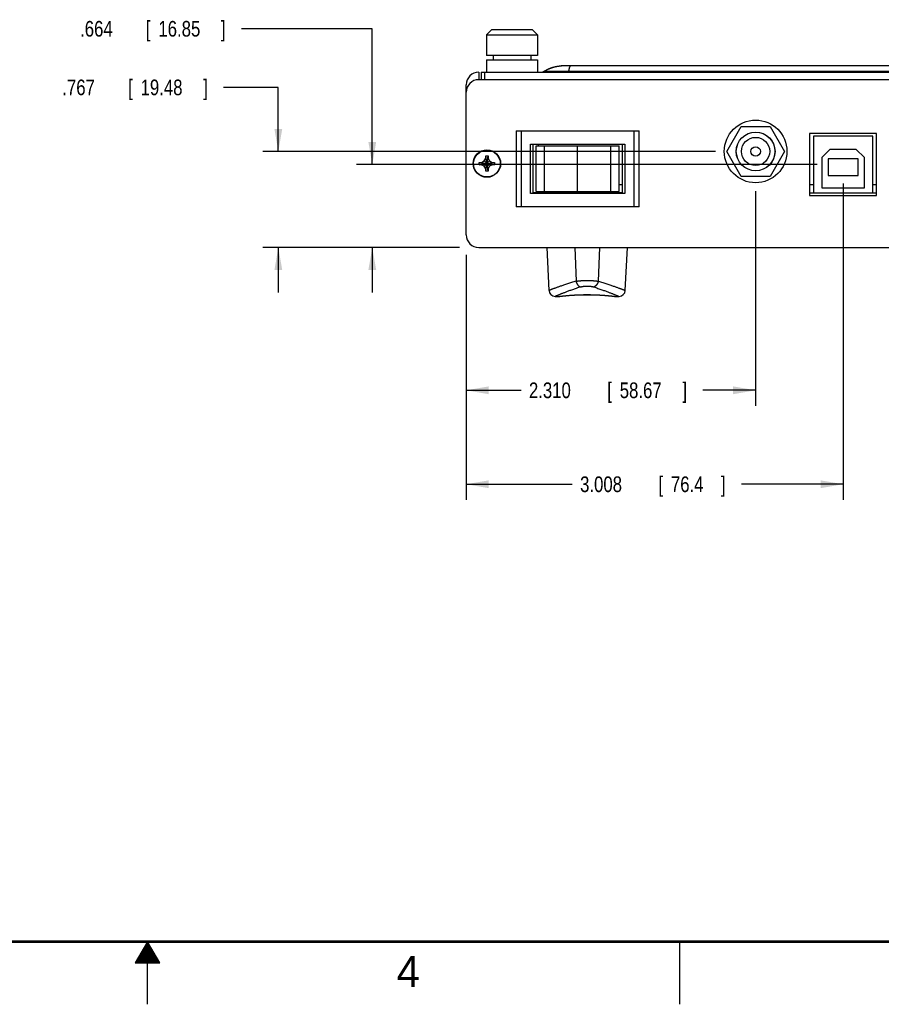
# Model space of a CAD drawing. Header units: inches. Extents: x 0 to 34, y 0 to 22.
# Tile 5 of 15: x 16 to 22.9, y 0 to 7.9. Entities that reach past the tile are written whole.
import ezdxf

# ---------------------------------------------------------------- set-up
doc = ezdxf.new("R2010")
doc.units = ezdxf.units.IN
doc.header["$LTSCALE"] = 1.87
doc.header["$MEASUREMENT"] = 0
doc.layers.get('0').update_dxf_attribs({"linetype": 'CONTINUOUS'})
doc.layers.add('DIMENSIONS', color=7, linetype='CONTINUOUS')
doc.styles.get("Standard").update_dxf_attribs({"font": 'txt', "width": 0.8})
doc.dimstyles.new('DIMSTYLE_1', dxfattribs={"dimtxt": 0.125, "dimasz": 0.18, "dimexe": 0.18, "dimexo": 0.0625, "dimgap": 0.09, "dimtad": 0, "dimtih": 1, "dimtoh": 1, "dimdec": 3, "dimzin": 4, "dimdsep": 46, "dimtxsty": 'STANDARD', "dimblk": '_FILLED', "dimblk1": '_FILLED', "dimblk2": '_FILLED', "dimcen": 0.09, "dimadec": 0, "dimazin": 0, "dimtp": 0.01, "dimtm": 0.01, "dimtfac": 1, "dimtdec": 3, "dimtofl": 0, "dimtmove": 0, "dimatfit": 3, "dimldrblk": '_FILLED', "dimfxl": 1, "dimtolj": 1, "dimtzin": 4, "dimarcsym": 0})

# ---------------------------------------------------------------- blocks, each defined once
blk = doc.blocks.new('_FILLED')
at = {"color": 0, "linetype": 'BYBLOCK'}
blk.add_solid([(0, 0), (-1, 0.174), (-1, -0.174)], dxfattribs=at)
blk = doc.blocks.new('*D3')
at = {"layer": 'DIMENSIONS', "color": 2, "linetype": 'CONTINUOUS'}
for p, q in [((22.5518, 6.5535), (22.5518, 4.027)), ((19.5438, 5.9829), (19.5438, 4.027)), ((19.5438, 4.152), (20.3901, 4.152)), ((22.5518, 4.152), (21.7401, 4.152))]:
    blk.add_line(p, q, dxfattribs=at)
at = {"layer": 'DIMENSIONS', "color": 2, "linetype": 'CONTINUOUS', "xscale": 0.18, "yscale": 0.18, "zscale": 0.18, "rotation": 180}
blk.add_blockref('_FILLED', (19.5438, 4.152), dxfattribs=at)
at = {"layer": 'DIMENSIONS', "color": 2, "linetype": 'CONTINUOUS', "xscale": 0.18, "yscale": 0.18, "zscale": 0.18}
blk.add_blockref('_FILLED', (22.5518, 4.152), dxfattribs=at)
at = {"layer": 'DIMENSIONS', "color": 2, "linetype": 'CONTINUOUS', "width": 0.8}
for s, p in [('3.008', (20.4526, 4.0895)), ('[', (21.0776, 4.0895)), ('76.4', (21.1776, 4.0895)), (']', (21.5776, 4.0895))]:
    blk.add_text(s, height=0.125, dxfattribs=at).set_placement(p)
blk = doc.blocks.new('*D4')
at = {"layer": 'DIMENSIONS', "color": 2, "linetype": 'CONTINUOUS'}
for p, q in [((18.7938, 7.7883), (17.7489, 7.7883)), ((18.7938, 6.7055), (18.7938, 7.7883)), ((22.3446, 6.7055), (18.6688, 6.7055)), ((19.4888, 6.042), (18.6688, 6.042)), ((18.7938, 6.042), (18.7938, 5.682))]:
    blk.add_line(p, q, dxfattribs=at)
at = {"layer": 'DIMENSIONS', "color": 2, "linetype": 'CONTINUOUS', "xscale": 0.18, "yscale": 0.18, "zscale": 0.18}
for p, rotation in [((18.7938, 6.7055), 270), ((18.7938, 6.042), 90)]:
    blk.add_blockref('_FILLED', p, dxfattribs=dict(at, rotation=rotation))
at = {"layer": 'DIMENSIONS', "color": 2, "linetype": 'CONTINUOUS', "width": 0.8}
for s, p in [('[', (16.9864, 7.7258)), (']', (17.5864, 7.7258)), ('.664', (16.4614, 7.7258)), ('16.85', (17.0864, 7.7258))]:
    blk.add_text(s, height=0.125, dxfattribs=at).set_placement(p)
blk = doc.blocks.new('*D5')
at = {"layer": 'DIMENSIONS', "color": 2, "linetype": 'CONTINUOUS'}
for p, q in [((18.0438, 7.3202), (17.6068, 7.3202)), ((18.0438, 6.809), (18.0438, 7.3202)), ((21.5337, 6.809), (17.9188, 6.809)), ((19.4732, 6.042), (17.9188, 6.042)), ((18.0438, 6.042), (18.0438, 5.682))]:
    blk.add_line(p, q, dxfattribs=at)
at = {"layer": 'DIMENSIONS', "color": 2, "linetype": 'CONTINUOUS', "xscale": 0.18, "yscale": 0.18, "zscale": 0.18}
for p, rotation in [((18.0438, 6.809), 270), ((18.0438, 6.042), 90)]:
    blk.add_blockref('_FILLED', p, dxfattribs=dict(at, rotation=rotation))
at = {"layer": 'DIMENSIONS', "color": 2, "linetype": 'CONTINUOUS', "width": 0.8}
for s, p in [('[', (16.8443, 7.2577)), (']', (17.4443, 7.2577)), ('.767', (16.3193, 7.2577)), ('19.48', (16.9443, 7.2577))]:
    blk.add_text(s, height=0.125, dxfattribs=at).set_placement(p)
blk = doc.blocks.new('*D7')
at = {"layer": 'DIMENSIONS', "color": 2, "linetype": 'CONTINUOUS'}
for p, q in [((21.8538, 6.492), (21.8538, 4.777)), ((19.5438, 5.9777), (19.5438, 4.777)), ((19.5438, 4.902), (19.9817, 4.902)), ((21.8538, 4.902), (21.4317, 4.902))]:
    blk.add_line(p, q, dxfattribs=at)
at = {"layer": 'DIMENSIONS', "color": 2, "linetype": 'CONTINUOUS', "xscale": 0.18, "yscale": 0.18, "zscale": 0.18, "rotation": 180}
blk.add_blockref('_FILLED', (19.5438, 4.902), dxfattribs=at)
at = {"layer": 'DIMENSIONS', "color": 2, "linetype": 'CONTINUOUS', "xscale": 0.18, "yscale": 0.18, "zscale": 0.18}
blk.add_blockref('_FILLED', (21.8538, 4.902), dxfattribs=at)
at = {"layer": 'DIMENSIONS', "color": 2, "linetype": 'CONTINUOUS', "width": 0.8}
for s, p in [('2.310', (20.0442, 4.8395)), ('[', (20.6692, 4.8395)), ('58.67', (20.7692, 4.8395)), (']', (21.2692, 4.8395))]:
    blk.add_text(s, height=0.125, dxfattribs=at).set_placement(p)

msp = doc.modelspace()

# ---------------------------------------------------------------- linework, layer by layer
at = {"color": 7, "linetype": 'CONTINUOUS'}
for p, q in [((19.7488, 7.782), (19.7058, 7.739)), ((19.7058, 7.739), (19.7058, 7.575)), ((19.7058, 7.739), (20.1118, 7.739)), ((19.7488, 7.782), (20.0688, 7.782)), ((20.0688, 7.782), (20.1118, 7.739)), ((20.1118, 7.739), (20.1118, 7.575)), ((20.1118, 7.575), (19.7058, 7.575)), ((19.7593, 7.575), (19.7593, 7.541)), ((20.0583, 7.575), (20.0583, 7.541)), ((19.7058, 7.541), (19.7058, 7.442)), ((19.7058, 7.541), (20.1118, 7.541)), ((20.1118, 7.541), (20.1118, 7.442)), ((20.2, 7.4676), (20.2013, 7.4682)), ((20.2013, 7.4682), (20.2026, 7.4687)), ((20.2026, 7.4687), (20.2039, 7.4693)), ((20.2039, 7.4693), (20.2052, 7.4698)), ((20.2052, 7.4698), (20.2065, 7.4703)), ((20.2065, 7.4703), (20.2078, 7.4709)), ((20.2078, 7.4709), (20.2091, 7.4714)), ((20.2091, 7.4714), (20.2104, 7.4719)), ((20.2104, 7.4719), (20.2117, 7.4724)), ((20.2117, 7.4724), (20.2137, 7.4732)), ((20.2137, 7.4732), (20.2156, 7.4739)), ((20.2156, 7.4739), (20.2169, 7.4744)), ((20.2169, 7.4744), (20.2182, 7.4749)), ((20.2182, 7.4749), (20.2196, 7.4754)), ((20.2196, 7.4754), (20.2209, 7.4759)), ((20.2209, 7.4759), (20.2222, 7.4763)), ((20.2222, 7.4763), (20.2235, 7.4768)), ((20.2235, 7.4768), (20.2249, 7.4772)), ((20.2249, 7.4772), (20.2262, 7.4777)), ((20.2262, 7.4777), (20.2275, 7.4781)), ((20.2275, 7.4781), (20.2289, 7.4786)), ((20.2289, 7.4786), (20.2302, 7.479)), ((20.2302, 7.479), (20.2316, 7.4794)), ((20.2316, 7.4794), (20.2329, 7.4798)), ((20.2329, 7.4798), (20.2343, 7.4803)), ((20.2343, 7.4803), (20.2356, 7.4807)), ((20.2356, 7.4807), (20.237, 7.4811)), ((20.2391, 7.4817), (20.2405, 7.4821)), ((20.2405, 7.4821), (20.2419, 7.4825)), ((20.2419, 7.4825), (20.2433, 7.4828)), ((20.2433, 7.4828), (20.2447, 7.4832)), ((20.2447, 7.4832), (20.2461, 7.4836)), ((20.2461, 7.4836), (20.2475, 7.484)), ((20.2475, 7.484), (20.2489, 7.4843)), ((20.2489, 7.4843), (20.2504, 7.4847)), ((20.2504, 7.4847), (20.2518, 7.485)), ((20.2518, 7.485), (20.2533, 7.4854)), ((20.2533, 7.4854), (20.2547, 7.4857)), ((20.2547, 7.4857), (20.2562, 7.486)), ((20.2562, 7.486), (20.2577, 7.4864)), ((20.2577, 7.4864), (20.2592, 7.4867)), ((20.2592, 7.4867), (20.2607, 7.487)), ((20.2607, 7.487), (20.2622, 7.4873)), ((20.2622, 7.4873), (20.2644, 7.4878)), ((20.2644, 7.4878), (20.2667, 7.4882)), ((20.2667, 7.4882), (20.269, 7.4887)), ((20.269, 7.4887), (20.2706, 7.489)), ((20.2729, 7.4894), (20.2745, 7.4896)), ((20.2745, 7.4896), (20.2761, 7.4899)), ((20.2931, 7.4917), (20.2951, 7.4918)), ((20.2941, 7.4918), (20.2951, 7.4918)), ((19.6438, 7.442), (19.6438, 7.382)), ((19.6638, 7.442), (19.6638, 7.382)), ((19.6638, 7.442), (26.1538, 7.442)), ((19.6902, 7.442), (19.6902, 7.382)), ((20.1725, 7.4533), (20.1739, 7.4542)), ((20.1739, 7.4542), (20.1752, 7.455)), ((20.1752, 7.455), (20.1766, 7.4557)), ((20.1766, 7.4557), (20.1779, 7.4565)), ((20.1779, 7.4565), (20.1792, 7.4572)), ((20.1792, 7.4572), (20.1805, 7.458)), ((20.1805, 7.458), (20.1819, 7.4587)), ((20.1819, 7.4587), (20.1832, 7.4594)), ((20.1832, 7.4594), (20.1845, 7.4601)), ((20.1845, 7.4601), (20.1858, 7.4608)), ((20.1858, 7.4608), (20.1871, 7.4615)), ((20.1871, 7.4615), (20.1884, 7.4621)), ((20.1884, 7.4621), (20.1897, 7.4628)), ((20.1897, 7.4628), (20.191, 7.4634)), ((20.191, 7.4634), (20.1923, 7.464)), ((20.1923, 7.464), (20.1936, 7.4646)), ((20.1936, 7.4646), (20.1949, 7.4652)), ((20.1949, 7.4652), (20.1962, 7.4658)), ((20.1962, 7.4658), (20.1974, 7.4664)), ((20.1974, 7.4664), (20.1987, 7.467)), ((20.1987, 7.467), (20.2, 7.4676)), ((20.3633, 7.4503), (25.4544, 7.4503)), ((19.5438, 6.142), (19.5438, 7.342)), ((26.1738, 7.382), (19.6438, 7.382)), ((21.6238, 6.809), (21.7388, 7.0082)), ((21.7388, 7.0082), (21.9688, 7.0082)), ((21.9688, 7.0082), (22.0838, 6.809)), ((19.9412, 6.974), (19.9412, 6.367)), ((19.9412, 6.974), (20.9252, 6.974)), ((19.9812, 6.974), (19.9812, 6.367)), ((20.8852, 6.367), (20.8852, 6.974)), ((20.9252, 6.367), (20.9252, 6.974)), ((22.2848, 6.9525), (22.2848, 6.4585)), ((22.8188, 6.9525), (22.2848, 6.9525)), ((22.3148, 6.932), (22.3148, 6.479)), ((22.7888, 6.932), (22.3148, 6.932)), ((22.7888, 6.479), (22.7888, 6.932)), ((22.8188, 6.4585), (22.8188, 6.9525)), ((20.0572, 6.473), (20.0572, 6.868)), ((20.0572, 6.868), (20.8092, 6.868)), ((20.0772, 6.473), (20.0772, 6.868)), ((20.1018, 6.488), (20.1018, 6.853)), ((20.1018, 6.853), (20.7658, 6.853)), ((20.1188, 6.868), (20.1188, 6.853)), ((20.1677, 6.488), (20.1677, 6.853)), ((20.4332, 6.488), (20.4332, 6.853)), ((20.6987, 6.488), (20.6987, 6.853)), ((20.7658, 6.488), (20.7658, 6.853)), ((20.7892, 6.868), (20.7892, 6.473)), ((20.8092, 6.868), (20.8092, 6.473)), ((19.6993, 6.6511), (19.7183, 6.7728)), ((19.7183, 6.6511), (19.6993, 6.7728)), ((19.6993, 6.754), (19.6993, 6.7723)), ((19.7183, 6.7723), (19.7183, 6.754)), ((21.7388, 6.6098), (21.6238, 6.809)), ((22.0838, 6.809), (21.9688, 6.6098)), ((22.4468, 6.825), (22.3818, 6.76)), ((22.6568, 6.825), (22.4468, 6.825)), ((22.7218, 6.76), (22.6568, 6.825)), ((19.648, 6.7215), (19.7697, 6.7025)), ((19.648, 6.7025), (19.7697, 6.7215)), ((19.6486, 6.7215), (19.6668, 6.7215)), ((19.6668, 6.7025), (19.6486, 6.7025)), ((19.6668, 6.7215), (19.6874, 6.7334)), ((19.6668, 6.7215), (19.7508, 6.7025)), ((19.6668, 6.7025), (19.7508, 6.7215)), ((19.6874, 6.6906), (19.6668, 6.7025)), ((19.6874, 6.7334), (19.6993, 6.754)), ((19.6874, 6.6906), (19.7302, 6.7334)), ((19.6874, 6.7334), (19.7302, 6.6906)), ((19.6993, 6.67), (19.6874, 6.6906)), ((19.6993, 6.67), (19.7183, 6.754)), ((19.7183, 6.67), (19.6993, 6.754)), ((19.7183, 6.754), (19.7302, 6.7334)), ((19.7302, 6.6906), (19.7183, 6.67)), ((19.7302, 6.7334), (19.7508, 6.7215)), ((19.7508, 6.7025), (19.7302, 6.6906)), ((19.7508, 6.7215), (19.7691, 6.7215)), ((19.7691, 6.7025), (19.7508, 6.7025)), ((22.3818, 6.76), (22.3818, 6.519)), ((22.4318, 6.751), (22.4318, 6.616)), ((22.6718, 6.751), (22.4318, 6.751)), ((22.6718, 6.616), (22.6718, 6.751)), ((22.7218, 6.519), (22.7218, 6.76)), ((19.6993, 6.6517), (19.6993, 6.67)), ((19.7183, 6.67), (19.7183, 6.6517)), ((21.9688, 6.6098), (21.7388, 6.6098)), ((22.4318, 6.616), (22.6718, 6.616)), ((20.7892, 6.542), (20.7658, 6.542)), ((22.3148, 6.542), (22.2848, 6.542)), ((22.8188, 6.542), (22.7888, 6.542)), ((20.8092, 6.473), (20.0572, 6.473)), ((20.7892, 6.479), (20.0772, 6.479)), ((20.1018, 6.488), (20.7658, 6.488)), ((20.2238, 6.488), (20.2238, 6.479)), ((20.2738, 6.488), (20.2738, 6.479)), ((20.3098, 6.488), (20.3098, 6.479)), ((20.5578, 6.488), (20.5578, 6.479)), ((20.5938, 6.488), (20.5938, 6.479)), ((20.6438, 6.488), (20.6438, 6.479)), ((20.7088, 6.479), (20.7088, 6.488)), ((22.2848, 6.479), (22.8188, 6.479)), ((22.2848, 6.4585), (22.8188, 6.4585)), ((22.3818, 6.519), (22.7218, 6.519)), ((20.9252, 6.367), (19.9412, 6.367)), ((19.6438, 6.042), (26.1738, 6.042)), ((20.1865, 6.042), (20.2044, 5.6994)), ((20.4101, 6.042), (20.4204, 5.7724)), ((20.6075, 6.042), (20.5972, 5.7724)), ((20.8132, 5.6994), (20.8312, 6.042)), ((20.2545, 5.652), (20.288, 5.652)), ((20.2917, 5.6522), (20.2975, 5.6529)), ((20.2975, 5.6529), (20.3032, 5.6536)), ((20.7025, 5.6549), (20.7109, 5.654)), ((20.7109, 5.654), (20.7175, 5.6532)), ((20.7175, 5.6532), (20.7239, 5.6525)), ((20.7239, 5.6525), (20.7259, 5.6522)), ((20.7296, 5.652), (20.7632, 5.652))]:
    msp.add_line(p, q, dxfattribs=at)
at = {"color": 2, "linetype": 'CONTINUOUS'}
for p, q in [((17, 0.5), (16.902, 0.3303)), ((16.9885, 0.48), (17.0116, 0.48)), ((16.9942, 0.49), (17.0058, 0.49)), ((17.098, 0.3303), (17, 0.5)), ((17, 0), (17, 0.5)), ((21.25, 0), (21.25, 0.5)), ((16.9423, 0.4), (17.0578, 0.4)), ((16.9481, 0.41), (17.052, 0.41)), ((16.9538, 0.42), (17.0462, 0.42)), ((16.9596, 0.43), (17.0404, 0.43)), ((16.9654, 0.44), (17.0347, 0.44)), ((16.9712, 0.45), (17.0289, 0.45)), ((16.9769, 0.46), (17.0231, 0.46)), ((16.9827, 0.47), (17.0173, 0.47)), ((16.902, 0.3303), (17.098, 0.3303)), ((16.9076, 0.34), (17.0924, 0.34)), ((16.9134, 0.35), (17.0866, 0.35)), ((16.9192, 0.36), (17.0808, 0.36)), ((16.925, 0.37), (17.0751, 0.37)), ((16.9307, 0.38), (17.0693, 0.38)), ((16.9365, 0.39), (17.0635, 0.39))]:
    msp.add_line(p, q, dxfattribs=at)
at = {"color": 7, "linetype": 'CONTINUOUS'}
for points in [[(20.237, 7.4811), (20.2384, 7.4815), (20.2391, 7.4817)], [(20.2706, 7.489), (20.2721, 7.4892), (20.2729, 7.4894)], [(20.2761, 7.4899), (20.2778, 7.4901), (20.2786, 7.4903), (20.2794, 7.4904), (20.2803, 7.4905), (20.2811, 7.4906), (20.282, 7.4907), (20.2828, 7.4908), (20.2837, 7.4909), (20.2846, 7.491), (20.2855, 7.4911), (20.2864, 7.4912), (20.2873, 7.4913), (20.2883, 7.4914), (20.2892, 7.4914), (20.2902, 7.4915), (20.2911, 7.4916), (20.2921, 7.4916), (20.2931, 7.4917)], [(20.2951, 7.4918), (20.2961, 7.4918), (20.2972, 7.4919), (20.2983, 7.4919), (20.2993, 7.4919), (20.3004, 7.492), (20.3015, 7.492), (20.3027, 7.492)], [(25.515, 7.492), (20.3027, 7.492)], [(20.1677, 7.4503), (20.1684, 7.4507), (20.1691, 7.4512), (20.1698, 7.4516), (20.1705, 7.4521), (20.1712, 7.4525), (20.1718, 7.4529), (20.1725, 7.4533)], [(20.3032, 5.6536), (20.3107, 5.6544), (20.3151, 5.6549), (20.32, 5.6555), (20.3253, 5.656), (20.331, 5.6566), (20.337, 5.6572), (20.3435, 5.6578), (20.3503, 5.6584), (20.3575, 5.659), (20.365, 5.6597), (20.3728, 5.6603), (20.3809, 5.6609), (20.3893, 5.6615), (20.3979, 5.662), (20.4068, 5.6626), (20.4159, 5.6631), (20.4252, 5.6635), (20.4346, 5.664), (20.4442, 5.6643), (20.4539, 5.6647), (20.4638, 5.6649), (20.4737, 5.6652), (20.4837, 5.6653), (20.4937, 5.6655), (20.5038, 5.6655), (20.5139, 5.6655), (20.5239, 5.6655), (20.534, 5.6653), (20.544, 5.6652), (20.5539, 5.6649), (20.5637, 5.6647), (20.5735, 5.6643), (20.5831, 5.664), (20.5925, 5.6635), (20.6018, 5.6631), (20.6109, 5.6626), (20.6197, 5.662), (20.6284, 5.6615), (20.6367, 5.6609), (20.6448, 5.6603), (20.6527, 5.6597), (20.6602, 5.659), (20.6673, 5.6584), (20.6742, 5.6578), (20.6806, 5.6572), (20.6867, 5.6566), (20.6924, 5.656), (20.6977, 5.6554), (20.7025, 5.6549)]]:
    msp.add_lwpolyline(points, dxfattribs=at)
at = {"color": 7, "linetype": 'CONTINUOUS', "const_width": 0.02}
msp.add_lwpolyline([(0.5, 0.5), (33.5, 0.5)], dxfattribs=at)
at = {"color": 7, "linetype": 'CONTINUOUS'}
for centre, radius in [((21.8538, 6.809), 0.25), ((21.8538, 6.809), 0.155), ((21.8538, 6.809), 0.154), ((21.8538, 6.809), 0.1125), ((21.8538, 6.809), 0.038), ((19.7088, 6.712), 0.1095), ((19.7088, 6.712), 0.1067)]:
    msp.add_circle(centre, radius, dxfattribs=at)
for centre, radius, start, end in [((19.6438, 7.342), 0.1, 90, 180), ((20.1402, 7.492), 0.05, 270, 303.41225), ((19.6438, 7.282), 0.1, 90, 180), ((19.6438, 6.142), 0.1, 180, 270), ((20.2544, 5.702), 0.05, 183.00002, 270), ((20.7633, 5.702), 0.05, 270, 356.99998)]:
    msp.add_arc(centre, radius, start, end, dxfattribs=at)
for points, knots in [([(20.1677, 7.4503), (20.1705, 7.4521), (20.1776, 7.4565), (20.1887, 7.4624), (20.2012, 7.4682), (20.218, 7.4751), (20.2395, 7.4823), (20.2677, 7.4889), (20.2889, 7.492), (20.3038, 7.492)], [0, 0, 0, 0, 0.064027, 0.168024, 0.272021, 0.376018, 0.584012, 0.792006, 1, 1, 1, 1]), ([(20.1738, 7.4541), (20.1745, 7.4545), (20.1795, 7.4575), (20.1887, 7.4624), (20.2012, 7.4682), (20.218, 7.4751), (20.2395, 7.4823), (20.2658, 7.4884), (20.2845, 7.4913), (20.2951, 7.4918)], [0, 0, 0, 0, 0.018188, 0.132528, 0.246868, 0.361208, 0.589888, 0.818568, 1, 1, 1, 1]), ([(20.1993, 7.4673), (20.2, 7.4676), (20.2036, 7.4692), (20.2072, 7.4707), (20.2103, 7.4719)], [0, 0, 0, 0, 0.174234, 1, 1, 1, 1]), ([(20.2103, 7.4719), (20.2115, 7.4723), (20.2154, 7.4739), (20.2194, 7.4754), (20.2223, 7.4763)], [0, 0, 0, 0, 0.302266, 1, 1, 1, 1]), ([(20.3633, 7.4503), (20.3634, 7.4516), (20.3638, 7.4542), (20.3645, 7.4584), (20.3653, 7.4628), (20.3663, 7.4673), (20.3673, 7.4718), (20.3684, 7.4763), (20.3696, 7.4803), (20.3708, 7.4839), (20.372, 7.4869), (20.3732, 7.4893), (20.3742, 7.4909), (20.3752, 7.4918), (20.3759, 7.492), (20.3762, 7.492)], [0, 0, 0, 0, 0.08687, 0.181851, 0.282845, 0.387139, 0.492369, 0.595869, 0.692879, 0.778898, 0.851499, 0.910032, 0.952855, 0.980921, 1, 1, 1, 1]), ([(20.1677, 7.4503), (20.1678, 7.4503), (20.1681, 7.4503), (20.1688, 7.4503), (20.1699, 7.4503), (20.1715, 7.4503), (20.1736, 7.4503), (20.1761, 7.4503), (20.179, 7.4503), (20.1824, 7.4503), (20.1862, 7.4503), (20.1904, 7.4503), (20.1951, 7.4503), (20.2001, 7.4503), (20.2055, 7.4503), (20.2113, 7.4503), (20.2175, 7.4503), (20.224, 7.4503), (20.2309, 7.4503), (20.2381, 7.4503), (20.2456, 7.4503), (20.2533, 7.4503), (20.2614, 7.4503), (20.2697, 7.4503), (20.2783, 7.4503), (20.2871, 7.4503), (20.2961, 7.4503), (20.3053, 7.4503), (20.3146, 7.4503), (20.3241, 7.4503), (20.3337, 7.4503), (20.3435, 7.4503), (20.3533, 7.4503), (20.3599, 7.4503), (20.3633, 7.4503)], [0, 0, 0, 0, 0.001282, 0.004827, 0.010714, 0.018924, 0.029434, 0.042222, 0.057262, 0.074526, 0.093983, 0.115592, 0.139301, 0.165058, 0.19281, 0.222498, 0.254062, 0.287434, 0.322541, 0.35931, 0.397659, 0.43751, 0.47878, 0.521385, 0.56523, 0.610212, 0.656228, 0.703191, 0.751015, 0.799615, 0.848904, 0.898793, 0.949191, 1, 1, 1, 1]), ([(20.3606, 7.442), (20.3607, 7.442), (20.361, 7.4421), (20.3613, 7.4424), (20.3616, 7.443), (20.3619, 7.4437), (20.3622, 7.4447), (20.3625, 7.4458), (20.3627, 7.4471), (20.363, 7.4486), (20.3632, 7.4497), (20.3633, 7.4503)], [0, 0, 0, 0, 0.036524, 0.085827, 0.153695, 0.242145, 0.351821, 0.482784, 0.63479, 0.807393, 1, 1, 1, 1]), ([(19.6993, 6.7728), (19.7006, 6.7729), (19.7031, 6.7729), (19.7069, 6.773), (19.7107, 6.773), (19.7145, 6.7729), (19.717, 6.7729), (19.7183, 6.7728)], [0, 0, 0, 0, 0.199812, 0.399903, 0.600097, 0.800188, 1, 1, 1, 1]), ([(19.6993, 6.7723), (19.6993, 6.7723), (19.6993, 6.7724), (19.6993, 6.7726), (19.6993, 6.7728), (19.6993, 6.7728)], [0, 0, 0, 0, 0.333539, 0.666883, 1, 1, 1, 1]), ([(19.7183, 6.7728), (19.7183, 6.7728), (19.7183, 6.7726), (19.7183, 6.7724), (19.7183, 6.7723), (19.7183, 6.7723)], [0, 0, 0, 0, 0.333117, 0.66645, 1, 1, 1, 1]), ([(19.6478, 6.712), (19.6478, 6.713), (19.6478, 6.7152), (19.6479, 6.7183), (19.6479, 6.7204), (19.648, 6.7215)], [0, 0, 0, 0, 0.333651, 0.66705, 1, 1, 1, 1]), ([(19.648, 6.7025), (19.6479, 6.7036), (19.6479, 6.7057), (19.6478, 6.7088), (19.6478, 6.7109), (19.6478, 6.712)], [0, 0, 0, 0, 0.332959, 0.666356, 1, 1, 1, 1]), ([(19.648, 6.7215), (19.648, 6.7215), (19.6482, 6.7215), (19.6484, 6.7215), (19.6485, 6.7215), (19.6486, 6.7215)], [0, 0, 0, 0, 0.333117, 0.66645, 1, 1, 1, 1]), ([(19.6486, 6.7025), (19.6485, 6.7025), (19.6484, 6.7025), (19.6482, 6.7025), (19.648, 6.7025), (19.648, 6.7025)], [0, 0, 0, 0, 0.333612, 0.666883, 1, 1, 1, 1]), ([(19.7691, 6.7215), (19.7691, 6.7215), (19.7693, 6.7215), (19.7695, 6.7215), (19.7696, 6.7215), (19.7697, 6.7215)], [0, 0, 0, 0, 0.333612, 0.666883, 1, 1, 1, 1]), ([(19.7697, 6.7025), (19.7696, 6.7025), (19.7695, 6.7025), (19.7693, 6.7025), (19.7691, 6.7025), (19.7691, 6.7025)], [0, 0, 0, 0, 0.333117, 0.66645, 1, 1, 1, 1]), ([(19.7697, 6.7215), (19.7697, 6.7204), (19.7697, 6.7183), (19.7698, 6.7152), (19.7698, 6.713), (19.7698, 6.712)], [0, 0, 0, 0, 0.332959, 0.666356, 1, 1, 1, 1]), ([(19.7698, 6.712), (19.7698, 6.7109), (19.7698, 6.7088), (19.7697, 6.7057), (19.7697, 6.7036), (19.7697, 6.7025)], [0, 0, 0, 0, 0.333651, 0.66705, 1, 1, 1, 1]), ([(19.6993, 6.6511), (19.6993, 6.6512), (19.6993, 6.6513), (19.6993, 6.6515), (19.6993, 6.6517), (19.6993, 6.6517)], [0, 0, 0, 0, 0.333117, 0.666389, 1, 1, 1, 1]), ([(19.7183, 6.6511), (19.717, 6.6511), (19.7145, 6.651), (19.7107, 6.651), (19.7069, 6.651), (19.7031, 6.651), (19.7006, 6.6511), (19.6993, 6.6511)], [0, 0, 0, 0, 0.199812, 0.399903, 0.600097, 0.800188, 1, 1, 1, 1]), ([(19.7183, 6.6517), (19.7183, 6.6517), (19.7183, 6.6515), (19.7183, 6.6513), (19.7183, 6.6512), (19.7183, 6.6511)], [0, 0, 0, 0, 0.333539, 0.666883, 1, 1, 1, 1]), ([(20.4204, 5.7724), (20.4142, 5.7706), (20.4021, 5.767), (20.3843, 5.7617), (20.3673, 5.7564), (20.3511, 5.7512), (20.3357, 5.7462), (20.3212, 5.7414), (20.3074, 5.7367), (20.2946, 5.7323), (20.2825, 5.7281), (20.2714, 5.7242), (20.2611, 5.7205), (20.2517, 5.7171), (20.2431, 5.7139), (20.2354, 5.7111), (20.2286, 5.7085), (20.2226, 5.7063), (20.2176, 5.7044), (20.2133, 5.7028), (20.21, 5.7015), (20.2072, 5.7004), (20.2059, 5.7), (20.2045, 5.6994), (20.2045, 5.6994)], [0, 0, 0, 0, 0.084752, 0.166236, 0.24435, 0.318992, 0.390054, 0.457429, 0.521026, 0.580773, 0.636627, 0.688549, 0.736504, 0.780473, 0.820445, 0.856407, 0.888355, 0.916296, 0.940234, 0.960167, 0.976105, 0.988057, 0.996022, 1, 1, 1, 1]), ([(20.4204, 5.7724), (20.422, 5.7727), (20.4252, 5.7733), (20.4301, 5.774), (20.4353, 5.7748), (20.4407, 5.7755), (20.4463, 5.7761), (20.452, 5.7767), (20.458, 5.7772), (20.464, 5.7777), (20.4702, 5.7781), (20.4765, 5.7784), (20.4828, 5.7787), (20.4893, 5.779), (20.4957, 5.7791), (20.5023, 5.7792), (20.5088, 5.7792), (20.5153, 5.7792), (20.5219, 5.7791), (20.5284, 5.779), (20.5348, 5.7787), (20.5412, 5.7784), (20.5474, 5.7781), (20.5536, 5.7777), (20.5597, 5.7772), (20.5656, 5.7767), (20.5713, 5.7761), (20.5769, 5.7755), (20.5823, 5.7748), (20.5875, 5.774), (20.5924, 5.7733), (20.5956, 5.7727), (20.5972, 5.7724)], [0, 0, 0, 0, 0.026986, 0.055264, 0.08475, 0.115363, 0.147015, 0.179614, 0.213069, 0.247283, 0.282158, 0.317599, 0.353512, 0.389802, 0.426375, 0.463139, 0.5, 0.536861, 0.573626, 0.610199, 0.646488, 0.682401, 0.717842, 0.752717, 0.786931, 0.820386, 0.852985, 0.884637, 0.91525, 0.944736, 0.973014, 1, 1, 1, 1]), ([(20.4204, 5.7724), (20.4206, 5.7713), (20.4211, 5.7692), (20.4219, 5.766), (20.4229, 5.7628), (20.424, 5.7597), (20.4253, 5.7567), (20.4267, 5.7538), (20.4282, 5.7509), (20.4299, 5.7482), (20.4316, 5.7455), (20.4335, 5.743), (20.4355, 5.7406), (20.4375, 5.7384), (20.4397, 5.7364), (20.4419, 5.7345), (20.4442, 5.7328), (20.4465, 5.7312), (20.4489, 5.7299), (20.4513, 5.7287), (20.4537, 5.7278), (20.4553, 5.7273), (20.4562, 5.7271)], [0, 0, 0, 0, 0.054179, 0.108531, 0.162937, 0.217281, 0.271445, 0.325312, 0.378772, 0.431716, 0.484042, 0.535657, 0.586475, 0.63642, 0.685428, 0.733449, 0.780446, 0.8264, 0.871306, 0.915181, 0.95806, 1, 1, 1, 1]), ([(20.5972, 5.7724), (20.597, 5.7713), (20.5966, 5.7692), (20.5957, 5.766), (20.5947, 5.7628), (20.5936, 5.7597), (20.5923, 5.7567), (20.5909, 5.7538), (20.5894, 5.7509), (20.5878, 5.7482), (20.586, 5.7455), (20.5841, 5.743), (20.5822, 5.7406), (20.5801, 5.7384), (20.5779, 5.7364), (20.5757, 5.7345), (20.5735, 5.7328), (20.5711, 5.7312), (20.5688, 5.7299), (20.5663, 5.7287), (20.5639, 5.7278), (20.5623, 5.7273), (20.5615, 5.7271)], [0, 0, 0, 0, 0.054179, 0.108531, 0.162938, 0.217282, 0.271445, 0.325313, 0.378772, 0.431716, 0.484043, 0.535658, 0.586476, 0.63642, 0.685429, 0.73345, 0.780447, 0.8264, 0.871306, 0.915181, 0.95806, 1, 1, 1, 1]), ([(20.5972, 5.7724), (20.6034, 5.7706), (20.6155, 5.767), (20.6333, 5.7617), (20.6503, 5.7564), (20.6665, 5.7512), (20.6819, 5.7462), (20.6965, 5.7414), (20.7102, 5.7367), (20.7231, 5.7323), (20.7351, 5.7281), (20.7462, 5.7242), (20.7565, 5.7205), (20.7659, 5.7171), (20.7745, 5.7139), (20.7822, 5.7111), (20.789, 5.7085), (20.795, 5.7063), (20.8001, 5.7044), (20.8043, 5.7028), (20.8077, 5.7015), (20.8104, 5.7004), (20.8117, 5.7), (20.8131, 5.6994), (20.8131, 5.6994)], [0, 0, 0, 0, 0.084752, 0.166236, 0.24435, 0.318992, 0.390054, 0.457429, 0.521026, 0.580773, 0.636627, 0.688549, 0.736504, 0.780473, 0.820445, 0.856407, 0.888355, 0.916296, 0.940234, 0.960167, 0.976106, 0.988057, 0.996022, 1, 1, 1, 1]), ([(20.4562, 5.7271), (20.4504, 5.7252), (20.4391, 5.7216), (20.4226, 5.7161), (20.4067, 5.7106), (20.3916, 5.7054), (20.3772, 5.7002), (20.3636, 5.6952), (20.3507, 5.6905), (20.3387, 5.6859), (20.3275, 5.6816), (20.317, 5.6775), (20.3074, 5.6737), (20.2986, 5.6702), (20.2906, 5.667), (20.2834, 5.6641), (20.277, 5.6614), (20.2714, 5.6591), (20.2666, 5.6572), (20.2626, 5.6555), (20.2595, 5.6542), (20.257, 5.6531), (20.2558, 5.6526), (20.2545, 5.652), (20.2545, 5.652)], [0, 0, 0, 0, 0.084213, 0.165328, 0.243198, 0.317685, 0.388664, 0.45602, 0.51965, 0.579471, 0.635424, 0.687462, 0.735543, 0.779642, 0.819742, 0.85583, 0.887897, 0.915946, 0.939979, 0.959996, 0.976002, 0.988004, 0.996003, 1, 1, 1, 1]), ([(20.2919, 5.6525), (20.2926, 5.6526), (20.2942, 5.6528), (20.2969, 5.6531), (20.3, 5.6534), (20.3036, 5.6539), (20.3077, 5.6543), (20.3122, 5.6548), (20.3171, 5.6554), (20.3225, 5.6559), (20.3283, 5.6565), (20.3344, 5.6572), (20.341, 5.6578), (20.3479, 5.6584), (20.3552, 5.6591), (20.3628, 5.6597), (20.3708, 5.6604), (20.379, 5.661), (20.3875, 5.6616), (20.3963, 5.6622), (20.4053, 5.6627), (20.4145, 5.6632), (20.4239, 5.6637), (20.4335, 5.6641), (20.4432, 5.6645), (20.4531, 5.6649), (20.4631, 5.6652), (20.4731, 5.6654), (20.4833, 5.6656), (20.4935, 5.6657), (20.5037, 5.6657), (20.5139, 5.6657), (20.5242, 5.6657), (20.5343, 5.6656), (20.5445, 5.6654), (20.5546, 5.6652), (20.5645, 5.6649), (20.5744, 5.6645), (20.5841, 5.6641), (20.5937, 5.6637), (20.6031, 5.6632), (20.6124, 5.6627), (20.6214, 5.6622), (20.6301, 5.6616), (20.6386, 5.661), (20.6469, 5.6604), (20.6548, 5.6597), (20.6624, 5.6591), (20.6697, 5.6584), (20.6766, 5.6578), (20.6832, 5.6572), (20.6894, 5.6565), (20.6951, 5.6559), (20.7005, 5.6554), (20.7055, 5.6548), (20.71, 5.6543), (20.714, 5.6539), (20.7176, 5.6534), (20.7207, 5.6531), (20.7234, 5.6528), (20.725, 5.6526), (20.7257, 5.6525)], [0, 0, 0, 0, 0.005054, 0.011217, 0.018474, 0.026807, 0.036193, 0.046613, 0.058046, 0.070464, 0.083836, 0.098128, 0.113305, 0.129327, 0.146154, 0.163748, 0.182065, 0.201059, 0.220685, 0.240896, 0.261644, 0.282882, 0.304562, 0.326636, 0.349057, 0.371777, 0.39475, 0.417929, 0.441268, 0.464721, 0.488241, 0.511785, 0.535306, 0.558758, 0.582096, 0.605274, 0.628246, 0.650965, 0.673385, 0.695459, 0.717138, 0.738375, 0.759123, 0.779333, 0.798958, 0.817952, 0.836268, 0.853861, 0.870688, 0.886709, 0.901885, 0.916176, 0.929547, 0.941964, 0.953396, 0.963815, 0.9732, 0.981532, 0.988787, 0.994948, 1, 1, 1, 1]), ([(20.4562, 5.7271), (20.4572, 5.7274), (20.4594, 5.7281), (20.4627, 5.7289), (20.4662, 5.7298), (20.4699, 5.7306), (20.4736, 5.7312), (20.4775, 5.7319), (20.4815, 5.7324), (20.4856, 5.7329), (20.4897, 5.7333), (20.4939, 5.7336), (20.4981, 5.7339), (20.5024, 5.734), (20.5067, 5.7341), (20.511, 5.7341), (20.5152, 5.734), (20.5195, 5.7339), (20.5237, 5.7336), (20.5279, 5.7333), (20.532, 5.7329), (20.5361, 5.7324), (20.5401, 5.7319), (20.544, 5.7312), (20.5478, 5.7306), (20.5514, 5.7298), (20.5549, 5.7289), (20.5583, 5.7281), (20.5604, 5.7274), (20.5615, 5.7271)], [0, 0, 0, 0, 0.030931, 0.063373, 0.097189, 0.132233, 0.168347, 0.205368, 0.243146, 0.28157, 0.320543, 0.35997, 0.399743, 0.439754, 0.479903, 0.520097, 0.560246, 0.600258, 0.64003, 0.679457, 0.71843, 0.756854, 0.794633, 0.831654, 0.867767, 0.902811, 0.936628, 0.96907, 1, 1, 1, 1]), ([(20.5615, 5.7271), (20.5672, 5.7252), (20.5785, 5.7216), (20.5951, 5.7161), (20.6109, 5.7106), (20.626, 5.7054), (20.6404, 5.7002), (20.654, 5.6952), (20.6669, 5.6905), (20.6789, 5.6859), (20.6902, 5.6816), (20.7006, 5.6775), (20.7102, 5.6737), (20.719, 5.6702), (20.727, 5.667), (20.7342, 5.6641), (20.7406, 5.6614), (20.7462, 5.6591), (20.751, 5.6572), (20.755, 5.6555), (20.7581, 5.6542), (20.7607, 5.6531), (20.7619, 5.6526), (20.7632, 5.652), (20.7632, 5.652)], [0, 0, 0, 0, 0.084213, 0.165328, 0.243198, 0.317685, 0.388664, 0.45602, 0.51965, 0.57947, 0.635424, 0.687462, 0.735543, 0.779641, 0.819742, 0.85583, 0.887897, 0.915946, 0.939979, 0.959996, 0.976002, 0.988004, 0.996003, 1, 1, 1, 1]), ([(20.288, 5.652), (20.2881, 5.652), (20.2884, 5.652), (20.2891, 5.6521), (20.2903, 5.6523), (20.2912, 5.6524), (20.2916, 5.6524)], [0, 0, 0, 0, 0.066528, 0.266034, 0.599181, 1, 1, 1, 1]), ([(20.726, 5.6524), (20.7265, 5.6524), (20.7273, 5.6523), (20.7285, 5.6521), (20.7292, 5.652), (20.7295, 5.652), (20.7296, 5.652)], [0, 0, 0, 0, 0.400939, 0.734001, 0.933497, 1, 1, 1, 1])]:
    msp.add_open_spline(points, degree=3, knots=knots, dxfattribs=at)
for points in [[(20.2223, 7.4763), (20.2265, 7.4778), (20.2307, 7.4792), (20.235, 7.4805)], [(20.2482, 7.4841), (20.2524, 7.4852), (20.2567, 7.4862), (20.2612, 7.4871)], [(20.2951, 7.4918), (20.2978, 7.4919), (20.3007, 7.492), (20.3038, 7.492)], [(20.1677, 7.4503), (20.1698, 7.4516), (20.1718, 7.4529), (20.1738, 7.4541)], [(20.1896, 7.4627), (20.1929, 7.4643), (20.1961, 7.4658), (20.1993, 7.4673)], [(20.2917, 5.6524), (20.2917, 5.6525), (20.2918, 5.6525), (20.2919, 5.6525)], [(20.7257, 5.6525), (20.7258, 5.6525), (20.7259, 5.6525), (20.726, 5.6524)]]:
    msp.add_open_spline(points, degree=3, dxfattribs=at)

# ---------------------------------------------------------------- texts
at = {"color": 2, "linetype": 'CONTINUOUS'}
msp.add_text('4', height=0.25, dxfattribs=at).set_placement((18.9884, 0.1369))

# ---------------------------------------------------------------- dimensions: what is measured, and where the dimension line sits
at = {"layer": 'DIMENSIONS', "color": 2, "linetype": 'CONTINUOUS'}
for base, p1, p2, picture, middle in [((18.7938096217, 6.7054945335), (19.4887760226, 6.0419945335), (22.3445728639, 6.7054945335), '*D4', (17.073850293, 7.7882651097)), ((18.0438, 6.809), (19.4732, 6.042), (21.5337, 6.809), '*D5', (16.9318, 7.3202))]:
    dim = msp.add_linear_dim(base=base, p1=p1, p2=p2, angle=90, dimstyle='DIMSTYLE_1', dxfattribs=at)
    dim.commit()
    dim.dimension.update_dxf_attribs({"geometry": picture, "text_midpoint": middle, "dimtype": 160})
for base, p1, p2, picture, middle in [((22.5518, 4.152), (19.5438, 5.9829), (22.5518, 6.5535), '*D3', (21.0651, 4.152)), ((21.8538, 4.902), (19.5438, 5.9777), (21.8538, 6.492), '*D7', (20.7067, 4.902))]:
    dim = msp.add_linear_dim(base=base, p1=p1, p2=p2, dimstyle='DIMSTYLE_1', dxfattribs=at)
    dim.commit()
    dim.dimension.update_dxf_attribs({"geometry": picture, "text_midpoint": middle, "dimtype": 160})

doc.saveas('drawing.dxf')
